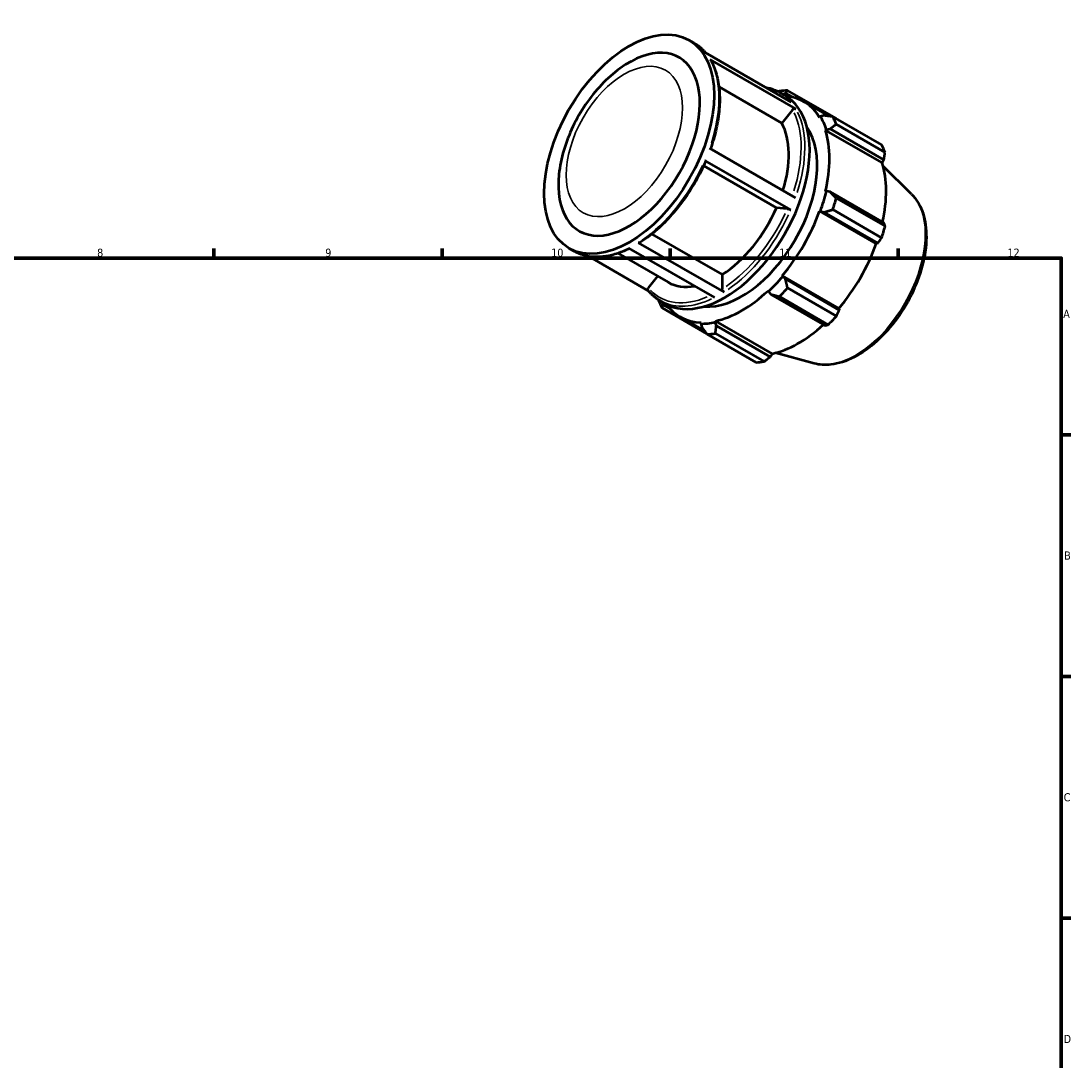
# Model space of a CAD drawing. Header units: millimetres. Extents: x 0 to 914, y 0 to 647.
# Tile 4 of 4: x 501 to 824, y 327 to 647. Entities that reach past the tile are written whole.
import ezdxf

# ---------------------------------------------------------------- set-up
doc = ezdxf.new("R2010")
doc.units = ezdxf.units.MM
for name, color, linetype, lineweight in [('Border (ISO)', 7, 'Continuous', 70), ('Visible (ISO)', 7, 'Continuous', 50), ('Visible Narrow (ISO)', 7, 'Continuous', 35)]:
    doc.layers.add(name, color=color, linetype=linetype, lineweight=lineweight)
doc.styles.add('Note Text (ISO)', font='tahoma.ttf')

# ---------------------------------------------------------------- blocks, each defined once
blk = doc.blocks.new('Borders Default Border')
at = {"layer": 'Border (ISO)'}
for p, q in [((560.67, 574), (560.67, 576.9)), ((630.75, 574), (630.75, 576.9)), ((700.83, 574), (700.83, 576.9)), ((770.92, 574), (770.92, 576.9)), ((821, 519.75), (823.9, 519.75)), ((821, 445.5), (823.9, 445.5)), ((821, 371.25), (823.9, 371.25))]:
    blk.add_line(p, q, dxfattribs=at)
at = {"layer": 'Border (ISO)', "flags": 128}
blk.add_lwpolyline([(20, 20), (20, 574), (821, 574), (821, 20), (20, 20)], dxfattribs=at)
at = {"layer": 'Border (ISO)', "color": 232, "true_color": 0xca0064, "char_height": 2.5, "attachment_point": 7, "style": 'Note Text (ISO)'}
for s, insert in [('8', (524.81, 574.34)), ('9', (594.88, 574.35)), ('10', (664.29, 574.35)), ('11', (734.37, 574.4)), ('12', (804.46, 574.4)), ('A', (821.59, 555.62)), ('B', (821.89, 481.37)), ('C', (821.73, 407.08)), ('D', (821.73, 332.88))]:
    blk.add_mtext(s, dxfattribs=dict(at, insert=insert))

msp = doc.modelspace()

# ---------------------------------------------------------------- linework, layer by layer
at = {"layer": 'Visible (ISO)'}
for p, q in [((706.6514, 640.9406), (708.1464, 640.0796)), ((711.6435, 637.1), (738.0186, 621.9116)), ((739.455, 619.8271), (713.0799, 635.0155)), ((735.1149, 615.4597), (715.8426, 626.5579)), ((734.5215, 624.8912), (736.0165, 624.0303)), ((735.5398, 624.3049), (736.2558, 624.6554)), ((736.2558, 624.6554), (738.2816, 623.4888)), ((751.9216, 616.8385), (736.9118, 625.482)), ((738.3985, 619.5426), (735.1149, 615.4597)), ((741.8528, 622.0888), (749.6902, 617.5755)), ((746.9975, 617.515), (746.7403, 617.2121)), ((748.0916, 617.7868), (746.9975, 617.515)), ((750.7947, 617.4255), (765.8044, 608.7819)), ((748.5388, 613.2276), (748.8153, 613.4876)), ((748.5388, 613.2276), (765.9475, 603.2027)), ((748.8153, 613.4876), (749.9481, 613.6738)), ((749.9481, 613.6738), (766.4944, 604.1454)), ((766.8528, 606.4594), (751.843, 615.1029)), ((712.9566, 607.7269), (739.3317, 592.5385)), ((737.8689, 588.802), (711.4938, 603.9904)), ((766.4944, 604.1454), (765.9475, 603.2027)), ((733.5288, 589.4738), (711.136, 602.3689)), ((775.022, 593.5956), (766.2159, 602.3094)), ((748.8153, 594.5382), (748.5388, 594.4798)), ((749.9481, 594.3212), (748.8153, 594.5382)), ((766.4944, 584.7928), (749.9481, 594.3212)), ((751.843, 592.4032), (766.8528, 583.7596)), ((736.8124, 589.1728), (733.5288, 589.4738)), ((746.7403, 588.4239), (746.9975, 588.4172)), ((746.7403, 588.4239), (764.1489, 578.3989)), ((746.9975, 588.4172), (748.0916, 588.0699)), ((748.0916, 588.0699), (764.6378, 578.5416)), ((765.8044, 580.2297), (750.7947, 588.8732)), ((695.1875, 581.3798), (716.8546, 568.9025)), ((691.0452, 578.7296), (717.4203, 563.5412)), ((764.6378, 578.5416), (764.1489, 578.3989)), ((669.8228, 576.9867), (671.3178, 576.1258)), ((675.7322, 574.5495), (694.1138, 563.9642)), ((684.799, 575.4593), (700.1963, 566.5926)), ((714.5211, 561.8892), (688.146, 577.0776)), ((697.0002, 568.4331), (694.1207, 564.8527)), ((716.8546, 568.9025), (716.8546, 564.5218)), ((735.4083, 568.3441), (735.2744, 568.5644)), ((735.2744, 568.5644), (752.683, 558.5394)), ((736.2558, 567.5698), (735.4083, 568.3441)), ((752.802, 558.0414), (736.2558, 567.5698)), ((736.9118, 564.8274), (751.9216, 556.1839)), ((730.9324, 563.9845), (731.0195, 563.715)), ((731.0195, 563.715), (731.7737, 562.8422)), ((731.7737, 562.8422), (748.3199, 553.3139)), ((749.3906, 553.5143), (734.3809, 562.1579)), ((697.6929, 560.9374), (699.188, 560.0764)), ((698.3338, 558.663), (712.13, 550.7183)), ((698.7175, 559.6373), (698.6659, 560.377)), ((700.6874, 558.5029), (698.7175, 559.6373)), ((752.683, 558.5394), (752.802, 558.0414)), ((703.7966, 556.0031), (711.4543, 551.5934)), ((710.3751, 554.2258), (710.2412, 553.8514)), ((710.2412, 553.8514), (710.5533, 552.7687)), ((714.6299, 554.2769), (714.7171, 554.6468)), ((715.0354, 553.2032), (714.6299, 554.2769)), ((714.7171, 554.6468), (732.1257, 544.6218)), ((731.5816, 543.6749), (715.0354, 553.2032)), ((727.2264, 541.9629), (712.2166, 550.6064)), ((714.7476, 550.8518), (729.7573, 542.2083)), ((732.1257, 544.6218), (731.5816, 543.6749)), ((745.0893, 541.6166), (733.1326, 544.8593))]:
    msp.add_line(p, q, dxfattribs=at)
msp.add_ellipse((688.2371, 608.9636), major_axis=(18.4143, 31.9769), ratio=0.57809312, dxfattribs=at)
for centre, major_axis, start_param, end_param in [((688.2371, 608.9636), (15.3452, 26.6474), 2.22622413, 7.19855383), ((717.6022, 592.0534), (18.4143, 31.9769), 3.14159265, 6.28318531), ((724.5642, 588.0442), (20.4603, 35.5299), 0.34350158, 0.43802917), ((722.8247, 589.0459), (19.0281, 33.0428), 5.97581898, 6.53874367), ((722.8247, 589.0459), (19.2327, 33.3981), 5.80128605, 5.97581898), ((724.5642, 588.0442), (20.4603, 35.5299), 5.84128872, 5.93581631), ((722.8247, 589.0459), (16.3683, 28.4239), 3.40353484, 6.02124312), ((715.5415, 593.24), (15.3452, 26.6474), 5.08742963, 5.94644171), ((722.8247, 589.0459), (19.0281, 33.0428), 5.19042082, 5.80128605), ((739.574, 579.4007), (20.4603, 35.5299), 5.84128872, 5.93581631), ((740.2334, 579.021), (-19.0281, -33.0428), 2.06561524, 2.6596934), ((722.8247, 589.0459), (-19.2327, -33.3981), 1.87429524, 2.04882816), ((724.5642, 588.0442), (20.4603, 35.5299), 5.05589056, 5.15041815), ((715.5415, 593.24), (-15.3452, -26.6474), 0.8438889, 1.75765151), ((722.8247, 589.0459), (19.0281, 33.0428), 4.40502265, 5.01588789), ((739.574, 579.4007), (-20.4603, -35.5299), 1.9142979, 2.0088255), ((740.2334, 579.021), (-19.0281, -33.0428), 1.26343, 1.87429524), ((722.8247, 589.0459), (-19.2327, -33.3981), 1.08889707, 1.26343), ((715.5415, 593.24), (-15.3452, -26.6474), 0, 0.45085319), ((724.5642, 588.0442), (20.4603, 35.5299), 4.27049239, 4.36501999), ((722.8247, 589.0459), (19.0281, 33.0428), 3.61962449, 4.23048973), ((724.5642, 588.0442), (-20.4603, -35.5299), 5.84128872, 5.93581631), ((722.8247, 589.0459), (-19.0281, -33.0428), 6.02762694, 6.58668422), ((739.574, 579.4007), (-20.4603, -35.5299), 1.12889974, 1.22342733), ((722.8247, 589.0459), (-19.2327, -33.3981), 0.30349891, 0.47803184), ((740.2334, 579.021), (-19.0281, -33.0428), 0.47803184, 1.0719493), ((724.5642, 588.0442), (-20.4603, -35.5299), 0.34350158, 0.43802917), ((739.574, 579.4007), (-20.4603, -35.5299), 0.34350158, 0.43802917)]:
    msp.add_ellipse(centre, major_axis=major_axis, ratio=0.57809312, start_param=start_param, end_param=end_param, dxfattribs=at)
for points, knots in [([(708.1464, 640.0796), (708.4207, 639.9217), (708.6891, 639.7536), (709.2137, 639.3977), (709.4698, 639.2098), (709.9691, 638.8147), (710.2123, 638.6075), (710.6853, 638.1743), (710.915, 637.9483), (711.3394, 637.5005), (711.5354, 637.2802), (711.7255, 637.0528)], [0.783464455, 0.783464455, 0.783464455, 0.783464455, 0.826133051, 0.826133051, 0.868801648, 0.868801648, 0.911470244, 0.911470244, 0.95413884, 0.95413884, 0.992767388, 0.992767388, 0.992767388, 0.992767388]), ([(685.3774, 632.238), (683.3837, 630.7841), (681.4982, 629.103), (677.9814, 625.3871), (676.3508, 623.3518), (673.4027, 619.0291), (672.0855, 616.7418), (669.8266, 612.0222), (668.8847, 609.5903), (667.436, 604.6835), (666.9284, 602.2089), (666.6716, 599.7548)], [0.13190407, 0.13190407, 0.13190407, 0.13190407, 0.39407519, 0.39407519, 0.65624631, 0.65624631, 0.91841743, 0.91841743, 1.18058855, 1.18058855, 1.44275968, 1.44275968, 1.44275968, 1.44275968]), ([(713.0799, 635.0155), (713.1497, 634.9753), (713.2177, 634.9104), (713.2623, 634.8392), (713.2656, 634.8336), (713.2688, 634.8279)], [0, 0, 0, 0, 0.0296015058, 0.0296015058, 0.0320210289, 0.0320210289, 0.0320210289, 0.0320210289]), ([(713.2689, 634.828), (714.0152, 633.5278), (714.6159, 632.0751), (715.5142, 628.9193), (715.8119, 627.2162), (716.1007, 623.6171), (716.0919, 621.7211), (715.7721, 617.7989), (715.4609, 615.7727), (714.5546, 611.6838), (713.9632, 609.6219), (713.2407, 607.5632)], [1.10813973, 1.10813973, 1.10813973, 1.10813973, 1.295233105, 1.295233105, 1.482326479, 1.482326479, 1.669419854, 1.669419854, 1.856513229, 1.856513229, 2.041225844, 2.041225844, 2.041225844, 2.041225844]), ([(730.1071, 626.4675), (730.5975, 626.3832), (731.0787, 626.2743), (732.5974, 625.8442), (733.5929, 625.4259), (734.5215, 624.8912)], [0.574161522, 0.574161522, 0.574161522, 0.574161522, 0.63900809, 0.63900809, 0.783464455, 0.783464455, 0.783464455, 0.783464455]), ([(738.3985, 619.5426), (738.4591, 619.6179), (738.5468, 619.6972), (738.7123, 619.8056), (738.8193, 619.854), (739.0037, 619.9036), (739.1137, 619.9136), (739.289, 619.897), (739.3852, 619.8673), (739.455, 619.8271)], [0.355777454, 0.355777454, 0.355777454, 0.355777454, 0.385471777, 0.385471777, 0.415136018, 0.415136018, 0.444765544, 0.444765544, 0.47436705, 0.47436705, 0.47436705, 0.47436705]), ([(711.749, 603.745), (710.8586, 601.6778), (709.8425, 599.6356), (707.5938, 595.6702), (706.3613, 593.7471), (703.7213, 590.0856), (702.314, 588.3471), (699.3717, 585.1142), (697.8367, 583.6197), (694.6899, 580.9261), (693.0781, 579.7269), (691.454, 578.6964)], [2.155772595, 2.155772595, 2.155772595, 2.155772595, 2.342799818, 2.342799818, 2.529827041, 2.529827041, 2.716854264, 2.716854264, 2.903881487, 2.903881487, 3.09090871, 3.09090871, 3.09090871, 3.09090871]), ([(711.4938, 603.9904), (711.5636, 603.9503), (711.6316, 603.9043), (711.7142, 603.8343), (711.7435, 603.7978), (711.7528, 603.7633), (711.752, 603.7538), (711.7482, 603.7454)], [0, 0, 0, 0, 0.0296015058, 0.0296015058, 0.059231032, 0.059231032, 0.0713871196, 0.0713871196, 0.0713871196, 0.0713871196]), ([(775.022, 593.5956), (776.4047, 592.2274), (777.4788, 590.5008), (779.0419, 586.3812), (779.4711, 583.9375), (779.5974, 578.5988), (779.2647, 575.6877), (777.8735, 569.758), (776.8159, 566.7404), (774.0958, 560.8977), (772.4365, 558.0731), (768.6749, 552.8801), (766.5733, 550.5129), (762.1116, 546.4645), (759.7512, 544.7866), (754.9772, 542.3199), (752.5613, 541.53), (748.4431, 541.07), (746.7079, 541.1776), (745.0893, 541.6166)], [0.93463005, 0.93463005, 0.93463005, 0.93463005, 1.22521076, 1.22521076, 1.54382122, 1.54382122, 1.87471361, 1.87471361, 2.20491536, 2.20491536, 2.53360066, 2.53360066, 2.86236529, 2.86236529, 3.1927374, 3.1927374, 3.52335841, 3.52335841, 3.77389151, 3.77389151, 3.77389151, 3.77389151]), ([(736.8124, 589.1728), (736.873, 589.1672), (736.9607, 589.1513), (737.1262, 589.1102), (737.2332, 589.0778), (737.4176, 589.0131), (737.5276, 588.9693), (737.7029, 588.8908), (737.7992, 588.8422), (737.8689, 588.802)], [0.355777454, 0.355777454, 0.355777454, 0.355777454, 0.385471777, 0.385471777, 0.415136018, 0.415136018, 0.444765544, 0.444765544, 0.47436705, 0.47436705, 0.47436705, 0.47436705]), ([(691.454, 578.6964), (691.451, 578.6945), (691.448, 578.6927), (691.3957, 578.6623), (691.3261, 578.6485), (691.1971, 578.661), (691.115, 578.6894), (691.0452, 578.7296)], [0.4132055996, 0.4132055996, 0.4132055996, 0.4132055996, 0.4149889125, 0.4149889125, 0.4446152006, 0.4446152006, 0.4742222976, 0.4742222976, 0.4742222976, 0.4742222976]), ([(688.3684, 576.9496), (687.1645, 576.3503), (685.9628, 575.8488), (683.5308, 575.0349), (682.3017, 574.7319), (679.895, 574.362), (678.7174, 574.2951), (676.4391, 574.4036), (675.3383, 574.5791), (673.2419, 575.1728), (672.2464, 575.591), (671.3178, 576.1258)], [3.209032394, 3.209032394, 3.209032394, 3.209032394, 3.347231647, 3.347231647, 3.491688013, 3.491688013, 3.636144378, 3.636144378, 3.780600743, 3.780600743, 3.925057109, 3.925057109, 3.925057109, 3.925057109]), ([(694.0548, 564.0362), (694.0406, 564.0531), (694.0277, 564.0705), (693.9754, 564.1539), (693.9461, 564.2442), (693.9329, 564.4075), (693.9468, 564.5094), (694.0052, 564.6793), (694.0601, 564.7774), (694.1207, 564.8527)], [0.021747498, 0.021747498, 0.021747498, 0.021747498, 0.029607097, 0.029607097, 0.0592333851, 0.0592333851, 0.0888834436, 0.0888834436, 0.1185540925, 0.1185540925, 0.1185540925, 0.1185540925]), ([(717.4203, 563.5412), (717.3505, 563.5813), (717.2683, 563.6475), (717.1394, 563.7836), (717.0697, 563.8776), (716.971, 564.0487), (716.9244, 564.1562), (716.8709, 564.3364), (716.8546, 564.4409), (716.8546, 564.5218)], [0, 0, 0, 0, 0.029607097, 0.029607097, 0.059233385, 0.059233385, 0.088883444, 0.088883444, 0.118554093, 0.118554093, 0.118554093, 0.118554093]), ([(697.6929, 560.9374), (697.4187, 561.0953), (697.1502, 561.2634), (696.6256, 561.6193), (696.3695, 561.8072), (695.8702, 562.2023), (695.627, 562.4095), (695.1541, 562.8427), (694.9244, 563.0687), (694.4788, 563.5388), (694.263, 563.7829), (694.0544, 564.0358)], [3.925057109, 3.925057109, 3.925057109, 3.925057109, 3.967725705, 3.967725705, 4.010394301, 4.010394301, 4.053062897, 4.053062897, 4.095731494, 4.095731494, 4.13840009, 4.13840009, 4.13840009, 4.13840009])]:
    msp.add_open_spline(points, degree=3, knots=knots, dxfattribs=at)
for points, weights in [([(734.3809, 625.2366), (734.2369, 625.1817), (734.0937, 625.1269)], [1.01132980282, 1.01099775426, 1.01065630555]), ([(736.2558, 624.6554), (736.5658, 625.0668), (736.9118, 625.482)], [1.00434970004, 1.00824532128, 1.01132980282]), ([(750.7947, 617.4255), (749.4042, 617.6164), (748.0916, 617.7868)], [1.01132980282, 1.00824532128, 1.00434970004]), ([(751.9672, 616.7502), (751.9444, 616.7943), (751.9216, 616.8385)], [1.00015492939, 1.0000785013, 1]), ([(749.9481, 613.6738), (750.8649, 614.3803), (751.843, 615.1029)], [1.00434970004, 1.00824532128, 1.01132980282]), ([(766.4944, 604.1454), (766.6736, 605.2767), (766.8528, 606.4594)], [1.00229920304, 1.00155782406, 1]), ([(751.843, 592.4032), (750.8649, 593.3883), (749.9481, 594.3212)], [1.01132980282, 1.00824532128, 1.00434970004]), ([(748.0916, 588.0699), (749.4042, 588.4699), (750.7947, 588.8732)], [1.00434970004, 1.00824532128, 1.01132980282]), ([(766.8528, 583.7596), (766.6736, 584.2846), (766.4944, 584.7928)], [1, 1.00155782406, 1.00229920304]), ([(764.6378, 578.5416), (765.2129, 579.3663), (765.8044, 580.2297)], [1.00229920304, 1.00155782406, 1]), ([(736.9118, 564.8274), (736.5658, 566.2331), (736.2558, 567.5698)], [1.01132980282, 1.00824532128, 1.00434970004]), ([(731.7737, 562.8422), (733.0393, 562.5136), (734.3809, 562.1579)], [1.00434970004, 1.00824532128, 1.01132980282]), ([(697.2504, 561.2042), (697.2678, 561.0951), (697.2854, 560.9855)], [1.01084669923, 1.01109068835, 1.01132980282]), ([(698.3338, 558.663), (698.5182, 559.1666), (698.7175, 559.6373)], [1.01132980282, 1.00824532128, 1.00434970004]), ([(751.9216, 556.1839), (752.3745, 557.1295), (752.802, 558.0414)], [1, 1.00155782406, 1.00229920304]), ([(710.5533, 552.7687), (711.3566, 551.7162), (712.2166, 550.6064)], [1.00434970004, 1.00824532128, 1.01132980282]), ([(714.7476, 550.8518), (714.8831, 552.0581), (715.0354, 553.2032)], [1.01132980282, 1.00824532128, 1.00434970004]), ([(748.3199, 553.3139), (748.8481, 553.4099), (749.3906, 553.5143)], [1.00229920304, 1.00155782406, 1]), ([(729.7573, 542.2083), (730.6918, 542.9544), (731.5816, 543.6749)], [1, 1.00155782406, 1.00229920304])]:
    msp.add_rational_spline(points, weights, degree=2, dxfattribs=at)
at = {"layer": 'Visible Narrow (ISO)'}
for centre, major_axis, start_param, end_param in [((689.7321, 608.1027), (18.4143, 31.9769), 6.08046598, 6.27251587), ((689.7321, 608.1027), (18.4143, 31.9769), 5.06940038, 5.91182529), ((715.5415, 593.24), (18.0151, 31.2837), 6.24247069, 6.32389992), ((716.1072, 592.9143), (18.4143, 31.9769), 6.08046598, 6.27251587), ((715.5415, 593.24), (18.0151, 31.2837), 5.07608926, 5.91089871), ((716.1072, 592.9143), (18.4143, 31.9769), 5.06940038, 5.91182529), ((689.7321, 608.1027), (-18.4143, -31.9769), 0.88061017, 1.72303508), ((757.767, 568.924), (15.139, 26.2893), 3.43472133, 5.99005664), ((715.5415, 593.24), (-18.0151, -31.2837), 0.8816035, 1.72180874), ((716.1072, 592.9143), (18.4143, 31.9769), 4.02220283, 4.86462773), ((689.7321, 608.1027), (-18.4143, -31.9769), 0.03613195, 0.68650697), ((715.5415, 593.24), (-18.0151, -31.2837), 6.11638352, 6.93484962), ((716.1072, 592.9143), (-18.4143, -31.9769), 0.03613195, 0.68650697)]:
    msp.add_ellipse(centre, major_axis=major_axis, ratio=0.57809312, start_param=start_param, end_param=end_param, dxfattribs=at)
msp.add_ellipse((686.7623, 609.8129), major_axis=(12.6185, 21.9124), ratio=0.57809312, dxfattribs=at)

# ---------------------------------------------------------------- block references
msp.add_blockref('Borders Default Border', (0, 0))

doc.saveas('drawing.dxf')
